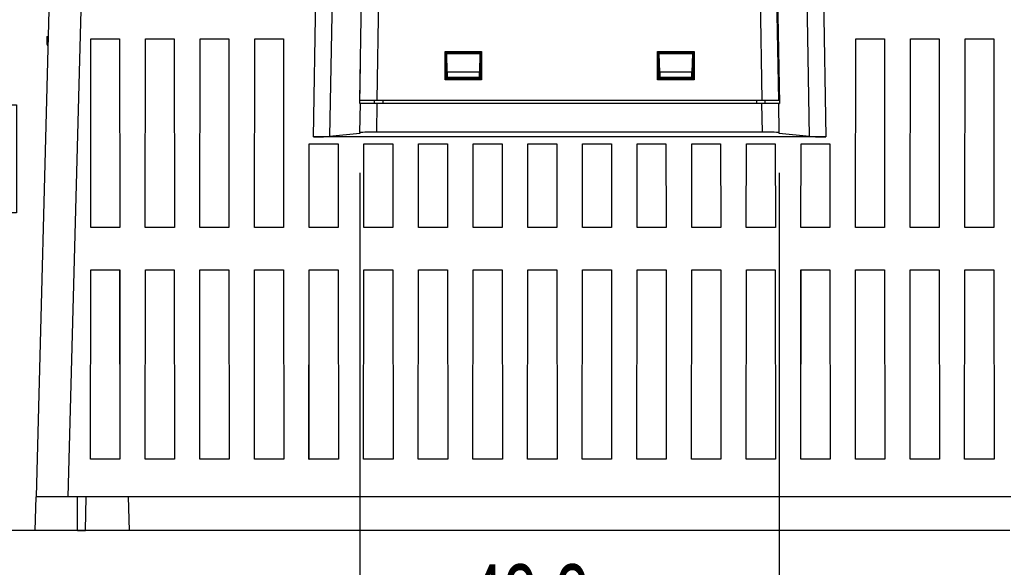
# Model space of a CAD drawing. Header units: millimetres. Extents: x 0 to 1048, y 0 to 810.
# Tile 24 of 45: x 838 to 955, y 169 to 234. Entities that reach past the tile are written whole.
import ezdxf

# ---------------------------------------------------------------- set-up
doc = ezdxf.new("R2010")
doc.units = ezdxf.units.MM
doc.header["$LTSCALE"] = 3.75
doc.layers.add('DIMENSIONS', color=140, linetype='Continuous', lineweight=25)
doc.styles.add('SLDTEXTSTYLE0', font='TXT', dxfattribs={"width": 0.7})
doc.dimstyles.new('SLDDIMSTYLE0', dxfattribs={"dimtxt": 8.092529, "dimasz": 12.3825, "dimexe": 0, "dimexo": 0.0625, "dimgap": 2.023132, "dimtad": 0, "dimtih": 1, "dimtoh": 1, "dimrnd": 1e-09, "dimzin": 12, "dimdsep": 46, "dimtxsty": 'SLDTEXTSTYLE0', "dimsah": 1, "dimcen": 0.09, "dimadec": 0, "dimazin": 3, "dimtfac": 1, "dimtofl": 0, "dimtmove": 0, "dimatfit": 3, "dimfxl": 0, "dimfrac": 2, "dimtolj": 1, "dimtzin": 12, "dimarcsym": 0})
doc.dimstyles.new('SLDDIMSTYLE1', dxfattribs={"dimtxt": 8.092529, "dimasz": 12.3825, "dimexe": 0, "dimexo": 0.0625, "dimgap": 2.023132, "dimtad": 0, "dimtih": 1, "dimtoh": 1, "dimrnd": 1e-09, "dimzin": 12, "dimdsep": 46, "dimtxsty": 'SLDTEXTSTYLE0', "dimsah": 1, "dimcen": 0.09, "dimadec": 0, "dimazin": 3, "dimtfac": 1, "dimtmove": 0, "dimatfit": 0, "dimfxl": 0, "dimfrac": 2, "dimtolj": 1, "dimtzin": 12, "dimarcsym": 0})
doc.dimstyles.new('SLDDIMSTYLE2', dxfattribs={"dimtxt": 8.092529, "dimasz": 12.3825, "dimexe": 0, "dimexo": 0.0625, "dimgap": 2.023132, "dimtad": 0, "dimtih": 1, "dimtoh": 1, "dimrnd": 1e-09, "dimzin": 4, "dimdsep": 46, "dimtxsty": 'SLDTEXTSTYLE0', "dimsah": 1, "dimcen": 0.09, "dimadec": 0, "dimazin": 1, "dimtfac": 1, "dimtofl": 0, "dimtmove": 0, "dimatfit": 3, "dimfxl": 0, "dimfrac": 2, "dimtolj": 1, "dimtzin": 12, "dimarcsym": 0})
doc.dimstyles.new('SLDDIMSTYLE3', dxfattribs={"dimtxt": 8.092529, "dimasz": 12.3825, "dimexe": 0, "dimexo": 0.0625, "dimgap": 2.023132, "dimtad": 0, "dimtih": 1, "dimtoh": 1, "dimrnd": 1e-09, "dimzin": 4, "dimdsep": 46, "dimtxsty": 'SLDTEXTSTYLE0', "dimsah": 1, "dimcen": 0.09, "dimadec": 0, "dimazin": 1, "dimtfac": 1, "dimtmove": 0, "dimatfit": 0, "dimfxl": 0, "dimfrac": 2, "dimtolj": 1, "dimtzin": 12, "dimarcsym": 0})

# ---------------------------------------------------------------- blocks, each defined once
blk = doc.blocks.new('_D_24')
at = {"layer": 'DIMENSIONS'}
for p, q in [((850.18, 307.49), (774.45, 307.49)), ((786.36, 307.49), (786.36, 254.91)), ((774.33, 240.24), (771.62, 240.24)), ((771.62, 240.24), (771.62, 227.38)), ((798.38, 240.24), (801.1, 240.24)), ((801.1, 240.24), (801.1, 227.38)), ((771.62, 227.38), (774.33, 227.38)), ((801.1, 227.38), (798.38, 227.38)), ((786.36, 172.99), (786.36, 225.56)), ((835, 172.99), (774.45, 172.99))]:
    blk.add_line(p, q, dxfattribs=at)
for points in [[(786.36, 307.49), (784.45, 295.11), (788.26, 295.11)], [(786.36, 172.99), (788.26, 185.37), (784.45, 185.37)]]:
    blk.add_solid(points, dxfattribs=at)
at = {"layer": 'DIMENSIONS', "char_height": 7.937, "attachment_point": 1, "style": 'SLDTEXTSTYLE0'}
for s, insert in [('134.5', (770.97, 252.28)), ('5.30', (774.33, 237.61))]:
    blk.add_mtext(s, dxfattribs=dict(at, insert=insert))
blk = doc.blocks.new('_D_26')
at = {"layer": 'DIMENSIONS'}
for p, q in [((920.8, 274.22), (810.89, 274.22)), ((822.8, 274.22), (822.8, 238.28)), ((810.77, 223.6), (808.05, 223.6)), ((808.05, 223.6), (808.05, 210.74)), ((834.82, 223.6), (837.54, 223.6)), ((837.54, 223.6), (837.54, 210.74)), ((808.05, 210.74), (810.77, 210.74)), ((837.54, 210.74), (834.82, 210.74)), ((822.8, 172.99), (822.8, 208.93)), ((846.18, 172.99), (810.89, 172.99))]:
    blk.add_line(p, q, dxfattribs=at)
for points in [[(822.8, 274.22), (820.89, 261.83), (824.7, 261.83)], [(822.8, 172.99), (824.7, 185.37), (820.89, 185.37)]]:
    blk.add_solid(points, dxfattribs=at)
at = {"layer": 'DIMENSIONS', "char_height": 7.937, "attachment_point": 1, "style": 'SLDTEXTSTYLE0'}
for s, insert in [('101.2', (807.41, 235.65)), ('3.99', (810.77, 220.97))]:
    blk.add_mtext(s, dxfattribs=dict(at, insert=insert))
blk = doc.blocks.new('_D_27')
at = {"layer": 'DIMENSIONS'}
for p, q in [((936.37, 241.03), (997.76, 241.03)), ((985.85, 241.03), (985.85, 221.68)), ((973.83, 207.01), (971.11, 207.01)), ((971.11, 207.01), (971.11, 194.14)), ((997.88, 207.01), (1000.59, 207.01)), ((1000.59, 207.01), (1000.59, 194.14)), ((971.11, 194.14), (973.83, 194.14)), ((1000.59, 194.14), (997.88, 194.14)), ((985.85, 172.99), (985.85, 192.33)), ((971.69, 172.99), (997.76, 172.99))]:
    blk.add_line(p, q, dxfattribs=at)
for points in [[(985.85, 241.03), (983.95, 228.64), (987.76, 228.64)], [(985.85, 172.99), (987.76, 185.37), (983.95, 185.37)]]:
    blk.add_solid(points, dxfattribs=at)
at = {"layer": 'DIMENSIONS', "char_height": 7.937, "attachment_point": 1, "style": 'SLDTEXTSTYLE0'}
for s, insert in [('68.0', (973.83, 219.05)), ('2.68', (973.83, 204.38))]:
    blk.add_mtext(s, dxfattribs=dict(at, insert=insert))
blk = doc.blocks.new('_D_28')
at = {"layer": 'DIMENSIONS'}
for p, q in [((878.4, 215.52), (878.4, 145.03)), ((928.28, 215.52), (928.28, 145.03)), ((878.4, 156.94), (854.59, 156.94)), ((891.32, 156.94), (888.6, 156.94)), ((888.6, 156.94), (888.6, 144.08)), ((915.37, 156.94), (918.08, 156.94)), ((918.08, 156.94), (918.08, 144.08)), ((928.28, 156.94), (952.1, 156.94)), ((888.6, 144.08), (891.32, 144.08)), ((918.08, 144.08), (915.37, 144.08))]:
    blk.add_line(p, q, dxfattribs=at)
for points in [[(878.4, 156.94), (866.02, 158.84), (866.02, 155.03)], [(928.28, 156.94), (940.67, 155.03), (940.67, 158.84)]]:
    blk.add_solid(points, dxfattribs=at)
at = {"layer": 'DIMENSIONS', "char_height": 7.937, "attachment_point": 1, "style": 'SLDTEXTSTYLE0'}
for s, insert in [('49.9', (891.32, 168.98)), ('1.96', (891.32, 154.31))]:
    blk.add_mtext(s, dxfattribs=dict(at, insert=insert))
blk = doc.blocks.new('_D_30')
at = {"layer": 'DIMENSIONS'}
for p, q in [((808.8, 176.99), (808.8, 200.8)), ((819.94, 176.99), (796.89, 176.99)), ((835.11, 176.99), (825.65, 176.99)), ((835, 172.99), (796.89, 172.99)), ((808.8, 141.89), (808.8, 172.99)), ((813.32, 141.89), (808.8, 141.89)), ((827.9, 141.89), (825.19, 141.89)), ((825.19, 141.89), (825.19, 129.03)), ((851.95, 141.89), (854.67, 141.89)), ((854.67, 141.89), (854.67, 129.03)), ((825.19, 129.03), (827.9, 129.03)), ((854.67, 129.03), (851.95, 129.03))]:
    blk.add_line(p, q, dxfattribs=at)
for points in [[(808.8, 176.99), (810.7, 189.37), (806.89, 189.37)], [(808.8, 172.99), (806.89, 160.61), (810.7, 160.61)]]:
    blk.add_solid(points, dxfattribs=at)
at = {"layer": 'DIMENSIONS', "char_height": 7.937, "attachment_point": 1, "style": 'SLDTEXTSTYLE0'}
for s, insert in [('4.0', (831.27, 153.94)), ('0.16', (827.9, 139.26))]:
    blk.add_mtext(s, dxfattribs=dict(at, insert=insert))

msp = doc.modelspace()

# ---------------------------------------------------------------- linework, layer by layer
for p, q in [((878.394, 224.138), (878.886, 252.844)), ((880.886, 252.809), (880.394, 224.138)), ((925.717, 252.809), (926.217, 224.138)), ((928.218, 224.138), (927.716, 252.844)), ((841.432, 236.738), (839.868, 176.988)), ((845.231, 236.738), (843.667, 176.988)), ((872.857, 219.786), (873.153, 236.738)), ((875.084, 236.738), (874.789, 219.825)), ((928.055, 236.738), (928.312, 223.738)), ((931.897, 219.825), (931.602, 236.738)), ((933.534, 236.738), (933.83, 219.786)), ((841.146, 231.693), (841.301, 231.701)), ((841.146, 231.693), (841.146, 230.823)), ((841.146, 230.823), (841.271, 230.567)), ((846.366, 209.011), (846.387, 231.444)), ((846.367, 209.011), (846.387, 231.444)), ((846.387, 231.444), (849.8, 231.444)), ((846.387, 231.444), (846.387, 231.444)), ((846.387, 231.444), (849.799, 231.444)), ((849.799, 231.444), (849.82, 209.011)), ((849.799, 231.444), (849.8, 231.444)), ((849.8, 231.444), (849.82, 209.011)), ((852.866, 209.011), (852.887, 231.444)), ((852.867, 209.011), (852.887, 231.444)), ((852.887, 231.444), (856.3, 231.444)), ((852.887, 231.444), (852.887, 231.444)), ((852.887, 231.444), (856.299, 231.444)), ((856.299, 231.444), (856.32, 209.011)), ((856.299, 231.444), (856.3, 231.444)), ((856.3, 231.444), (856.32, 209.011)), ((859.366, 209.011), (859.387, 231.444)), ((859.367, 209.011), (859.387, 231.444)), ((859.387, 231.444), (862.8, 231.444)), ((859.387, 231.444), (859.387, 231.444)), ((859.387, 231.444), (862.799, 231.444)), ((862.799, 231.444), (862.82, 209.011)), ((862.799, 231.444), (862.8, 231.444)), ((862.8, 231.444), (862.82, 209.011)), ((865.866, 209.011), (865.887, 231.444)), ((865.867, 209.011), (865.887, 231.444)), ((865.887, 231.444), (869.3, 231.444)), ((865.887, 231.444), (865.887, 231.444)), ((865.887, 231.444), (869.299, 231.444)), ((869.299, 231.444), (869.32, 209.011)), ((869.299, 231.444), (869.3, 231.444)), ((869.3, 231.444), (869.32, 209.011)), ((937.366, 209.011), (937.387, 231.444)), ((937.367, 209.011), (937.387, 231.444)), ((937.387, 231.444), (940.8, 231.444)), ((937.387, 231.444), (937.387, 231.444)), ((937.387, 231.444), (940.799, 231.444)), ((940.799, 231.444), (940.82, 209.011)), ((940.799, 231.444), (940.8, 231.444)), ((940.8, 231.444), (940.82, 209.011)), ((943.866, 209.011), (943.887, 231.444)), ((943.867, 209.011), (943.887, 231.444)), ((943.887, 231.444), (947.3, 231.444)), ((943.887, 231.444), (943.887, 231.444)), ((943.887, 231.444), (947.299, 231.444)), ((947.299, 231.444), (947.32, 209.011)), ((947.299, 231.444), (947.3, 231.444)), ((947.3, 231.444), (947.32, 209.011)), ((950.366, 209.011), (950.387, 231.444)), ((950.367, 209.011), (950.387, 231.444)), ((950.387, 231.444), (953.8, 231.444)), ((950.387, 231.444), (950.387, 231.444)), ((950.387, 231.444), (953.799, 231.444)), ((953.799, 231.444), (953.82, 209.011)), ((953.799, 231.444), (953.8, 231.444)), ((953.8, 231.444), (953.82, 209.011)), ((888.528, 229.914), (892.881, 229.914)), ((888.53, 226.563), (888.528, 229.914)), ((888.612, 229.83), (888.528, 229.914)), ((888.611, 226.644), (888.612, 229.83)), ((888.612, 229.83), (892.797, 229.83)), ((888.733, 229.709), (888.739, 229.703)), ((888.735, 226.768), (888.733, 229.709)), ((888.733, 229.709), (892.676, 229.709)), ((888.792, 227.451), (888.739, 229.703)), ((888.739, 229.703), (892.669, 229.703)), ((892.669, 229.703), (892.617, 227.451)), ((892.676, 229.709), (892.669, 229.703)), ((892.676, 229.709), (892.674, 226.768)), ((892.797, 229.83), (892.881, 229.914)), ((892.797, 229.83), (892.798, 226.644)), ((892.881, 229.914), (892.879, 226.563)), ((913.806, 229.914), (918.159, 229.914)), ((913.808, 226.563), (913.806, 229.914)), ((913.89, 229.83), (913.806, 229.914)), ((913.889, 226.644), (913.89, 229.83)), ((913.89, 229.83), (918.075, 229.83)), ((914.011, 229.709), (914.017, 229.703)), ((914.013, 226.768), (914.011, 229.709)), ((914.011, 229.709), (917.954, 229.709)), ((914.07, 227.451), (914.017, 229.703)), ((914.017, 229.703), (917.947, 229.703)), ((917.947, 229.703), (917.895, 227.451)), ((917.954, 229.709), (917.947, 229.703)), ((917.954, 229.709), (917.952, 226.768)), ((918.075, 229.83), (918.159, 229.914)), ((918.075, 229.83), (918.076, 226.644)), ((918.159, 229.914), (918.157, 226.563)), ((878.375, 223.738), (878.468, 228.472)), ((888.792, 227.451), (888.792, 226.825)), ((892.617, 227.451), (888.792, 227.451)), ((892.617, 226.825), (892.617, 227.451)), ((917.895, 227.451), (914.07, 227.451)), ((914.07, 227.451), (914.07, 226.825)), ((917.895, 226.825), (917.895, 227.451)), ((888.53, 226.563), (888.611, 226.644)), ((892.879, 226.563), (888.53, 226.563)), ((892.798, 226.644), (888.611, 226.644)), ((888.735, 226.768), (888.792, 226.825)), ((892.674, 226.768), (888.735, 226.768)), ((892.617, 226.825), (888.792, 226.825)), ((892.617, 226.825), (892.674, 226.768)), ((892.798, 226.644), (892.879, 226.563)), ((913.808, 226.563), (913.889, 226.644)), ((918.157, 226.563), (913.808, 226.563)), ((918.076, 226.644), (913.889, 226.644)), ((914.013, 226.768), (914.07, 226.825)), ((917.952, 226.768), (914.013, 226.768)), ((917.895, 226.825), (914.07, 226.825)), ((917.895, 226.825), (917.952, 226.768)), ((918.076, 226.644), (918.157, 226.563)), ((878.462, 223.738), (878.375, 223.738)), ((878.402, 220.286), (878.462, 223.738)), ((880.462, 223.738), (878.462, 223.738)), ((880.124, 223.738), (880.131, 224.138)), ((880.394, 224.138), (926.217, 224.138)), ((880.403, 220.338), (880.462, 223.738)), ((926.225, 223.738), (880.462, 223.738)), ((881.124, 224.138), (881.124, 223.738)), ((925.563, 224.138), (925.563, 223.738)), ((928.224, 223.738), (926.225, 223.738)), ((926.284, 220.338), (926.225, 223.738)), ((926.556, 224.138), (926.563, 223.738)), ((928.284, 220.286), (928.224, 223.738)), ((928.224, 223.738), (928.312, 223.738)), ((878.402, 220.286), (878.4, 220.178)), ((926.284, 220.338), (880.403, 220.338)), ((928.286, 220.178), (928.284, 220.286)), ((933.83, 219.786), (872.857, 219.786)), ((878.4, 220.178), (874.789, 219.825)), ((931.897, 219.825), (928.286, 220.178)), ((872.366, 209.011), (872.376, 218.956)), ((872.367, 209.011), (872.376, 218.955)), ((872.376, 218.956), (875.811, 218.956)), ((872.376, 218.956), (872.376, 218.955)), ((872.376, 218.955), (875.811, 218.955)), ((875.811, 218.956), (875.82, 209.011)), ((875.811, 218.956), (875.811, 218.955)), ((875.811, 218.955), (875.82, 209.011)), ((878.866, 209.011), (878.876, 218.956)), ((878.867, 209.011), (878.876, 218.955)), ((878.876, 218.956), (882.311, 218.956)), ((878.876, 218.956), (878.876, 218.955)), ((878.876, 218.955), (882.311, 218.955)), ((882.311, 218.956), (882.32, 209.011)), ((882.311, 218.956), (882.311, 218.955)), ((882.311, 218.955), (882.32, 209.011)), ((885.366, 209.011), (885.376, 218.956)), ((885.367, 209.011), (885.376, 218.955)), ((885.376, 218.956), (888.811, 218.956)), ((885.376, 218.956), (885.376, 218.955)), ((885.376, 218.955), (888.811, 218.955)), ((888.811, 218.956), (888.82, 209.011)), ((888.811, 218.956), (888.811, 218.955)), ((888.811, 218.955), (888.82, 209.011)), ((891.866, 209.011), (891.876, 218.956)), ((891.867, 209.011), (891.876, 218.955)), ((891.876, 218.956), (895.311, 218.956)), ((891.876, 218.956), (891.876, 218.955)), ((891.876, 218.955), (895.311, 218.955)), ((895.311, 218.956), (895.32, 209.011)), ((895.311, 218.956), (895.311, 218.955)), ((895.311, 218.955), (895.32, 209.011)), ((898.366, 209.011), (898.376, 218.956)), ((898.367, 209.011), (898.376, 218.955)), ((898.376, 218.956), (901.811, 218.956)), ((898.376, 218.956), (898.376, 218.955)), ((898.376, 218.955), (901.811, 218.955)), ((901.811, 218.956), (901.82, 209.011)), ((901.811, 218.956), (901.811, 218.955)), ((901.811, 218.955), (901.82, 209.011)), ((904.866, 209.011), (904.876, 218.956)), ((904.867, 209.011), (904.876, 218.955)), ((904.876, 218.956), (908.311, 218.956)), ((904.876, 218.956), (904.876, 218.955)), ((904.876, 218.955), (908.311, 218.955)), ((908.311, 218.956), (908.32, 209.011)), ((908.311, 218.956), (908.311, 218.955)), ((908.311, 218.955), (908.32, 209.011)), ((911.366, 209.011), (911.376, 218.956)), ((911.367, 209.011), (911.376, 218.955)), ((911.376, 218.956), (914.811, 218.956)), ((911.376, 218.956), (911.376, 218.955)), ((911.376, 218.955), (914.811, 218.955)), ((914.811, 218.956), (914.82, 209.011)), ((914.811, 218.956), (914.811, 218.955)), ((914.811, 218.955), (914.82, 209.011)), ((917.866, 209.011), (917.876, 218.956)), ((917.867, 209.011), (917.876, 218.955)), ((917.876, 218.956), (921.311, 218.956)), ((917.876, 218.956), (917.876, 218.955)), ((917.876, 218.955), (921.311, 218.955)), ((921.311, 218.956), (921.32, 209.011)), ((921.311, 218.956), (921.311, 218.955)), ((921.311, 218.955), (921.32, 209.011)), ((924.366, 209.011), (924.376, 218.956)), ((924.367, 209.011), (924.376, 218.955)), ((924.376, 218.956), (927.811, 218.956)), ((924.376, 218.956), (924.376, 218.955)), ((924.376, 218.955), (927.811, 218.955)), ((927.811, 218.956), (927.82, 209.011)), ((927.811, 218.956), (927.811, 218.955)), ((927.811, 218.955), (927.82, 209.011)), ((930.866, 209.011), (930.876, 218.956)), ((930.867, 209.011), (930.876, 218.955)), ((930.876, 218.956), (934.311, 218.956)), ((930.876, 218.956), (930.876, 218.955)), ((930.876, 218.955), (934.311, 218.955)), ((934.311, 218.956), (934.32, 209.011)), ((934.311, 218.955), (934.311, 218.956)), ((934.311, 218.955), (934.32, 209.011)), ((849.82, 209.011), (846.366, 209.011)), ((846.366, 209.011), (846.367, 209.011)), ((849.82, 209.011), (846.367, 209.011)), ((849.82, 209.011), (849.82, 209.011)), ((856.32, 209.011), (852.866, 209.011)), ((852.866, 209.011), (852.867, 209.011)), ((856.32, 209.011), (852.867, 209.011)), ((856.32, 209.011), (856.32, 209.011)), ((862.82, 209.011), (859.366, 209.011)), ((859.366, 209.011), (859.367, 209.011)), ((862.82, 209.011), (859.367, 209.011)), ((862.82, 209.011), (862.82, 209.011)), ((869.32, 209.011), (865.866, 209.011)), ((865.866, 209.011), (865.867, 209.011)), ((869.32, 209.011), (865.867, 209.011)), ((869.32, 209.011), (869.32, 209.011)), ((875.82, 209.011), (872.366, 209.011)), ((872.367, 209.011), (872.366, 209.011)), ((875.82, 209.011), (872.367, 209.011)), ((875.82, 209.011), (875.82, 209.011)), ((882.32, 209.011), (878.866, 209.011)), ((878.866, 209.011), (878.867, 209.011)), ((882.32, 209.011), (878.867, 209.011)), ((882.32, 209.011), (882.32, 209.011)), ((888.82, 209.011), (885.366, 209.011)), ((885.367, 209.011), (885.366, 209.011)), ((888.82, 209.011), (885.367, 209.011)), ((888.82, 209.011), (888.82, 209.011)), ((895.32, 209.011), (891.866, 209.011)), ((891.867, 209.011), (891.866, 209.011)), ((895.32, 209.011), (891.867, 209.011)), ((895.32, 209.011), (895.32, 209.011)), ((901.82, 209.011), (898.366, 209.011)), ((898.367, 209.011), (898.366, 209.011)), ((901.82, 209.011), (898.367, 209.011)), ((901.82, 209.011), (901.82, 209.011)), ((908.32, 209.011), (904.866, 209.011)), ((904.867, 209.011), (904.866, 209.011)), ((908.32, 209.011), (904.867, 209.011)), ((908.32, 209.011), (908.32, 209.011)), ((914.82, 209.011), (911.366, 209.011)), ((911.367, 209.011), (911.366, 209.011)), ((914.82, 209.011), (911.367, 209.011)), ((914.82, 209.011), (914.82, 209.011)), ((921.32, 209.011), (917.866, 209.011)), ((917.867, 209.011), (917.866, 209.011)), ((921.32, 209.011), (917.867, 209.011)), ((921.32, 209.011), (921.32, 209.011)), ((927.82, 209.011), (924.366, 209.011)), ((924.367, 209.011), (924.366, 209.011)), ((927.82, 209.011), (924.367, 209.011)), ((927.82, 209.011), (927.82, 209.011)), ((934.32, 209.011), (930.866, 209.011)), ((930.866, 209.011), (930.867, 209.011)), ((934.32, 209.011), (930.867, 209.011)), ((934.32, 209.011), (934.32, 209.011)), ((940.82, 209.011), (937.366, 209.011)), ((937.366, 209.011), (937.367, 209.011)), ((940.82, 209.011), (937.367, 209.011)), ((940.82, 209.011), (940.82, 209.011)), ((947.32, 209.011), (943.866, 209.011)), ((943.866, 209.011), (943.867, 209.011)), ((947.32, 209.011), (943.867, 209.011)), ((947.32, 209.011), (947.32, 209.011)), ((953.82, 209.011), (950.366, 209.011)), ((950.366, 209.011), (950.367, 209.011)), ((953.82, 209.011), (950.367, 209.011)), ((953.82, 209.011), (953.82, 209.011)), ((846.34, 181.485), (846.371, 203.96)), ((846.341, 181.485), (846.372, 203.959)), ((846.371, 203.96), (849.816, 203.96)), ((846.371, 203.96), (846.372, 203.959)), ((846.372, 203.959), (849.815, 203.959)), ((849.815, 203.959), (849.816, 203.96)), ((849.815, 203.959), (849.846, 181.485)), ((849.816, 203.96), (849.846, 181.485)), ((852.84, 181.485), (852.871, 203.96)), ((852.841, 181.485), (852.872, 203.959)), ((852.871, 203.96), (856.316, 203.96)), ((852.871, 203.96), (852.872, 203.959)), ((852.872, 203.959), (856.315, 203.959)), ((856.315, 203.959), (856.316, 203.96)), ((856.315, 203.959), (856.346, 181.485)), ((856.316, 203.96), (856.346, 181.485)), ((859.34, 181.485), (859.371, 203.96)), ((859.341, 181.485), (859.372, 203.959)), ((859.371, 203.96), (862.816, 203.96)), ((859.371, 203.96), (859.372, 203.959)), ((859.372, 203.959), (862.815, 203.959)), ((862.815, 203.959), (862.816, 203.96)), ((862.815, 203.959), (862.846, 181.485)), ((862.816, 203.96), (862.846, 181.485)), ((865.84, 181.485), (865.871, 203.96)), ((865.841, 181.485), (865.872, 203.959)), ((865.871, 203.96), (869.316, 203.96)), ((865.871, 203.96), (865.872, 203.959)), ((865.872, 203.959), (869.315, 203.959)), ((869.315, 203.959), (869.316, 203.96)), ((869.315, 203.959), (869.346, 181.485)), ((869.316, 203.96), (869.346, 181.485)), ((872.34, 181.485), (872.371, 203.96)), ((872.341, 181.485), (872.372, 203.959)), ((872.371, 203.96), (875.816, 203.96)), ((872.371, 203.96), (872.372, 203.959)), ((872.372, 203.959), (875.815, 203.959)), ((875.815, 203.959), (875.816, 203.96)), ((875.815, 203.959), (875.846, 181.485)), ((875.816, 203.96), (875.846, 181.485)), ((878.84, 181.485), (878.871, 203.96)), ((878.841, 181.485), (878.872, 203.959)), ((878.871, 203.96), (882.316, 203.96)), ((878.871, 203.96), (878.872, 203.959)), ((878.872, 203.959), (882.315, 203.959)), ((882.315, 203.959), (882.316, 203.96)), ((882.315, 203.959), (882.346, 181.485)), ((882.316, 203.96), (882.346, 181.485)), ((885.34, 181.485), (885.371, 203.96)), ((885.341, 181.485), (885.372, 203.959)), ((885.371, 203.96), (888.816, 203.96)), ((885.371, 203.96), (885.372, 203.959)), ((885.372, 203.959), (888.815, 203.959)), ((888.815, 203.959), (888.816, 203.96)), ((888.815, 203.959), (888.846, 181.485)), ((888.816, 203.96), (888.846, 181.485)), ((891.84, 181.485), (891.871, 203.96)), ((891.841, 181.485), (891.872, 203.959)), ((891.871, 203.96), (895.316, 203.96)), ((891.871, 203.96), (891.872, 203.959)), ((891.872, 203.959), (895.315, 203.959)), ((895.315, 203.959), (895.316, 203.96)), ((895.315, 203.959), (895.346, 181.485)), ((895.316, 203.96), (895.346, 181.485)), ((898.34, 181.485), (898.371, 203.96)), ((898.341, 181.485), (898.372, 203.959)), ((898.371, 203.96), (901.816, 203.96)), ((898.371, 203.96), (898.372, 203.959)), ((898.372, 203.959), (901.815, 203.959)), ((901.815, 203.959), (901.816, 203.96)), ((901.815, 203.959), (901.846, 181.485)), ((901.816, 203.96), (901.846, 181.485)), ((904.84, 181.485), (904.871, 203.96)), ((904.841, 181.485), (904.872, 203.959)), ((904.871, 203.96), (908.316, 203.96)), ((904.871, 203.96), (904.872, 203.959)), ((904.872, 203.959), (908.315, 203.959)), ((908.315, 203.959), (908.316, 203.96)), ((908.315, 203.959), (908.346, 181.485)), ((908.316, 203.96), (908.346, 181.485)), ((911.34, 181.485), (911.371, 203.96)), ((911.341, 181.485), (911.372, 203.959)), ((911.371, 203.96), (914.816, 203.96)), ((911.371, 203.96), (911.372, 203.959)), ((911.372, 203.959), (914.815, 203.959)), ((914.815, 203.959), (914.816, 203.96)), ((914.815, 203.959), (914.846, 181.485)), ((914.816, 203.96), (914.846, 181.485)), ((917.84, 181.485), (917.871, 203.96)), ((917.841, 181.485), (917.872, 203.959)), ((917.871, 203.96), (921.316, 203.96)), ((917.871, 203.96), (917.872, 203.959)), ((917.872, 203.959), (921.315, 203.959)), ((921.315, 203.959), (921.316, 203.96)), ((921.315, 203.959), (921.346, 181.485)), ((921.316, 203.96), (921.346, 181.485)), ((924.34, 181.485), (924.371, 203.96)), ((924.341, 181.485), (924.372, 203.959)), ((924.371, 203.96), (927.816, 203.96)), ((924.371, 203.96), (924.372, 203.959)), ((924.372, 203.959), (927.815, 203.959)), ((927.815, 203.959), (927.816, 203.96)), ((927.815, 203.959), (927.846, 181.485)), ((927.816, 203.96), (927.846, 181.485)), ((930.84, 181.485), (930.871, 203.96)), ((930.841, 181.485), (930.872, 203.959)), ((930.871, 203.96), (934.316, 203.96)), ((930.871, 203.96), (930.872, 203.959)), ((930.872, 203.959), (934.315, 203.959)), ((934.315, 203.959), (934.316, 203.96)), ((934.315, 203.959), (934.346, 181.485)), ((934.316, 203.96), (934.346, 181.485)), ((937.34, 181.485), (937.371, 203.96)), ((937.341, 181.485), (937.372, 203.959)), ((937.371, 203.96), (940.816, 203.96)), ((937.371, 203.96), (937.372, 203.959)), ((937.372, 203.959), (940.815, 203.959)), ((940.815, 203.959), (940.816, 203.96)), ((940.815, 203.959), (940.846, 181.485)), ((940.816, 203.96), (940.846, 181.485)), ((943.84, 181.485), (943.871, 203.96)), ((943.841, 181.485), (943.872, 203.959)), ((943.871, 203.96), (947.316, 203.96)), ((943.871, 203.96), (943.872, 203.959)), ((943.872, 203.959), (947.315, 203.959)), ((947.315, 203.959), (947.316, 203.96)), ((947.315, 203.959), (947.346, 181.485)), ((947.316, 203.96), (947.346, 181.485)), ((950.34, 181.485), (950.371, 203.96)), ((950.341, 181.485), (950.372, 203.959)), ((950.371, 203.96), (953.816, 203.96)), ((950.371, 203.96), (950.372, 203.959)), ((950.372, 203.959), (953.815, 203.959)), ((953.815, 203.959), (953.816, 203.96)), ((953.815, 203.959), (953.846, 181.485)), ((953.816, 203.96), (953.846, 181.485)), ((849.846, 181.485), (846.34, 181.485)), ((846.34, 181.485), (846.341, 181.485)), ((849.846, 181.485), (846.341, 181.485)), ((849.846, 181.485), (849.846, 181.485)), ((856.346, 181.485), (852.84, 181.485)), ((852.84, 181.485), (852.841, 181.485)), ((856.346, 181.485), (852.841, 181.485)), ((856.346, 181.485), (856.346, 181.485)), ((862.846, 181.485), (859.34, 181.485)), ((859.34, 181.485), (859.341, 181.485)), ((862.846, 181.485), (859.341, 181.485)), ((862.846, 181.485), (862.846, 181.485)), ((869.346, 181.485), (865.84, 181.485)), ((865.84, 181.485), (865.841, 181.485)), ((869.346, 181.485), (865.841, 181.485)), ((869.346, 181.485), (869.346, 181.485)), ((875.846, 181.485), (872.34, 181.485)), ((872.34, 181.485), (872.341, 181.485)), ((875.846, 181.485), (872.341, 181.485)), ((875.846, 181.485), (875.846, 181.485)), ((882.346, 181.485), (878.84, 181.485)), ((878.84, 181.485), (878.841, 181.485)), ((882.346, 181.485), (878.841, 181.485)), ((882.346, 181.485), (882.346, 181.485)), ((888.846, 181.485), (885.34, 181.485)), ((885.34, 181.485), (885.341, 181.485)), ((888.846, 181.485), (885.341, 181.485)), ((888.846, 181.485), (888.846, 181.485)), ((895.346, 181.485), (891.84, 181.485)), ((891.84, 181.485), (891.841, 181.485)), ((895.346, 181.485), (891.841, 181.485)), ((895.346, 181.485), (895.346, 181.485)), ((901.846, 181.485), (898.34, 181.485)), ((898.34, 181.485), (898.341, 181.485)), ((901.846, 181.485), (898.341, 181.485)), ((901.846, 181.485), (901.846, 181.485)), ((908.346, 181.485), (904.84, 181.485)), ((904.84, 181.485), (904.841, 181.485)), ((908.346, 181.485), (904.841, 181.485)), ((908.346, 181.485), (908.346, 181.485)), ((914.846, 181.485), (911.34, 181.485)), ((911.34, 181.485), (911.341, 181.485)), ((914.846, 181.485), (911.341, 181.485)), ((914.846, 181.485), (914.846, 181.485)), ((921.346, 181.485), (917.84, 181.485)), ((917.84, 181.485), (917.841, 181.485)), ((921.346, 181.485), (917.841, 181.485)), ((921.346, 181.485), (921.346, 181.485)), ((927.846, 181.485), (924.34, 181.485)), ((924.34, 181.485), (924.341, 181.485)), ((927.846, 181.485), (924.341, 181.485)), ((927.846, 181.485), (927.846, 181.485)), ((934.346, 181.485), (930.84, 181.485)), ((930.84, 181.485), (930.841, 181.485)), ((934.346, 181.485), (930.841, 181.485)), ((934.346, 181.485), (934.346, 181.485)), ((940.846, 181.485), (937.34, 181.485)), ((937.34, 181.485), (937.341, 181.485)), ((940.846, 181.485), (937.341, 181.485)), ((940.846, 181.485), (940.846, 181.485)), ((947.346, 181.485), (943.84, 181.485)), ((943.84, 181.485), (943.841, 181.485)), ((947.346, 181.485), (943.841, 181.485)), ((947.346, 181.485), (947.346, 181.485)), ((953.846, 181.485), (950.34, 181.485)), ((950.34, 181.485), (950.341, 181.485)), ((953.846, 181.485), (950.341, 181.485)), ((953.846, 181.485), (953.846, 181.485)), ((839.763, 172.988), (839.868, 176.988)), ((844.789, 176.988), (839.868, 176.988)), ((844.789, 172.988), (844.789, 176.988)), ((845.838, 176.988), (844.789, 176.988)), ((845.733, 172.988), (845.838, 176.988)), ((850.838, 176.988), (845.838, 176.988)), ((850.838, 176.988), (850.943, 172.988)), ((955.838, 176.988), (850.838, 176.988)), ((844.789, 172.988), (839.763, 172.988)), ((844.789, 172.988), (845.733, 172.988)), ((850.943, 172.988), (845.733, 172.988)), ((955.733, 172.988), (850.943, 172.988))]:
    msp.add_line(p, q)
at = {"flags": 128}
for points in [[(878.394, 224.138), (878.538, 224.138), (878.722, 224.138), (878.98, 224.138), (879.514, 224.138), (879.912, 224.138), (880.394, 224.138)], [(926.217, 224.138), (926.699, 224.138), (927.097, 224.138), (927.632, 224.138), (927.889, 224.138), (928.073, 224.138), (928.218, 224.138)]]:
    msp.add_lwpolyline(points, dxfattribs=at)
for centre, ratio, start_param, end_param in [((880.402, 220.285), 0.026174, 1.5706439, 3.1411357), ((926.284, 220.285), 0.026174, 0.000457, 1.5709487), ((872.857, 219.838), 0.026173, 4.712389, 6.0221564), ((933.83, 219.838), 0.026173, 3.4026215, 4.712389)]:
    msp.add_ellipse(centre, major_axis=(2, 0), ratio=ratio, start_param=start_param, end_param=end_param)

# ---------------------------------------------------------------- dimensions: what is measured, and where the dimension line sits
at = {"layer": 'DIMENSIONS'}
for base, p1, p2, dimstyle, picture, middle in [((786.357, 307.488), (839.763, 172.988), (854.947, 307.488), 'SLDDIMSTYLE0', '_D_24', (786.357, 240.238)), ((822.796, 172.988), (925.562, 274.216), (850.943, 172.988), 'SLDDIMSTYLE0', '_D_26', (822.796, 223.602)), ((985.853, 172.988), (931.603, 241.025), (966.924, 172.988), 'SLDDIMSTYLE2', '_D_27', (985.853, 207.007)), ((808.797, 176.988), (839.763, 172.988), (839.868, 176.988), 'SLDDIMSTYLE3', '_D_30', (808.797, 141.892))]:
    dim = msp.add_linear_dim(base=base, p1=p1, p2=p2, angle=90, dimstyle=dimstyle, dxfattribs=at)
    dim.commit()
    dim.dimension.update_dxf_attribs({"geometry": picture, "text_midpoint": middle, "dimtype": 160})
dim = msp.add_linear_dim(base=(928.284, 156.937), p1=(878.402, 220.286), p2=(928.284, 220.286), dimstyle='SLDDIMSTYLE1', dxfattribs=at)
dim.commit()
dim.dimension.update_dxf_attribs({"geometry": '_D_28', "text_midpoint": (903.343, 156.937), "dimtype": 160})

doc.saveas('drawing.dxf')
